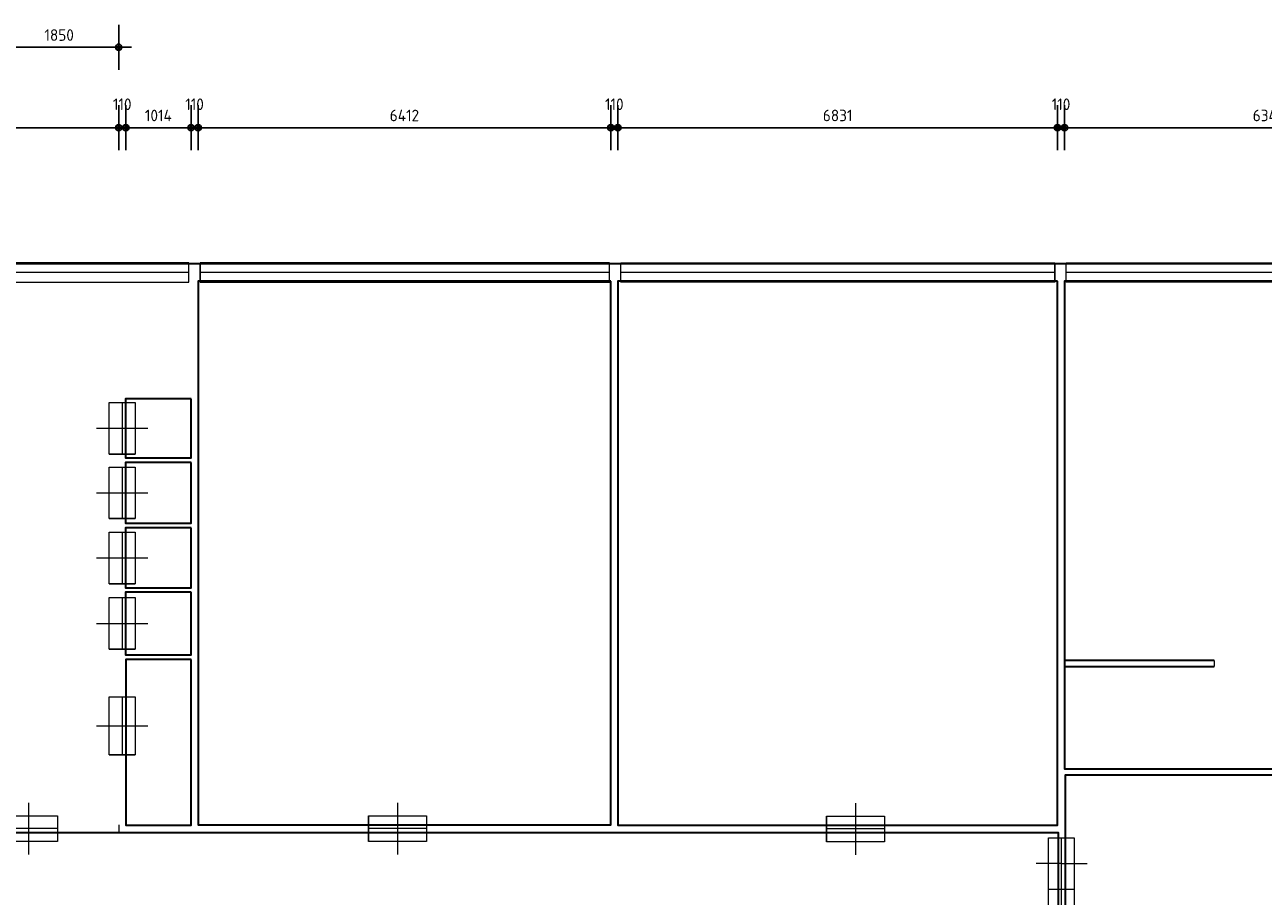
# Model space of a CAD drawing. Extents: x 362177 to 5000048, y 157834 to 733119.
# Tile 118 of 151: x 648574 to 667817, y 638006 to 651552. Entities that reach past the tile are written whole.
import ezdxf

# ---------------------------------------------------------------- set-up
doc = ezdxf.new("R2010")
doc.units = 0
doc.layers.get('DEFPOINTS').update_dxf_attribs({"color": 255})
doc.layers.add('A--M$1A-_F123-', color=1, linetype='Continuous')
doc.layers.add('A--T$1A-_F123-_0_18MM', color=1, linetype='Continuous')
for name, color, linetype, lineweight in [('schets', 1, 'Continuous', 0), ('X-L21_C_buitenwanden', 7, 'Continuous', 30), ('X-L22_C_binnenwand', 7, 'Continuous', 13), ('X-L28_C_eiland bouwlaag', 7, 'Continuous', 30), ('X-L31_C_buitenwandopening', 1, 'Continuous', 5), ('X-L32_C_binnenwandopeningen', 3, 'Continuous', 5)]:
    doc.layers.add(name, color=color, linetype=linetype, lineweight=lineweight)
doc.styles.add('ALFA-0_18', font='iso3098.shx', dxfattribs={"height": 180})
doc.dimstyles.new('ALFA-0_18', dxfattribs={"dimscale": 100, "dimtxt": 0.18, "dimasz": 1, "dimexe": 1.25, "dimexo": 0.625, "dimgap": 1, "dimtad": 1, "dimdec": 0, "dimzin": 0, "dimdsep": 46, "dimtxsty": 'ALFA-0_18', "dimblk": 'diminfradot', "dimblk1": 'diminfradot', "dimblk2": 'diminfradot', "dimsah": 1, "dimcen": 2.5, "dimse1": 1, "dimse2": 1, "dimclrd": 141, "dimclrt": 1, "dimadec": 0, "dimazin": 0, "dimtfac": 1, "dimtmove": 2, "dimatfit": 3, "dimldrblk": 'diminfrapyl', "dimfxl": 1, "dimtolj": 1, "dimtzin": 0, "dimarcsym": 0})

# ---------------------------------------------------------------- blocks, each defined once
blk = doc.blocks.new('204_2')
blk.add_lwpolyline([(0, 0.236), (10.001, 0.236), (10.001, -0.236), (0, -0.236)], close=True)
at = {"layer": 'X-L31_C_buitenwandopening', "color": 1, "linetype": 'Continuous', "lineweight": 0}
for p, q in [((0, -0.236), (0, 0.236)), ((0, 0), (10.001, 0)), ((10.001, -0.236), (10.001, 0.236))]:
    blk.add_line(p, q, dxfattribs=at)
blk = doc.blocks.new('204_7')
blk.add_lwpolyline([(0, -0.239), (10, -0.239), (10, 0.239), (0, 0.239)], close=True)
at = {"layer": 'X-L31_C_buitenwandopening', "color": 1, "linetype": 'Continuous', "lineweight": 0}
for p, q in [((0, -0.239), (0, 0.239)), ((10, -0.239), (10, 0.239)), ((0, 0), (10, 0))]:
    blk.add_line(p, q, dxfattribs=at)
blk = doc.blocks.new('204_8')
blk.add_lwpolyline([(0, -0.222), (10, -0.222), (10, 0.222), (0, 0.222)], close=True)
at = {"layer": 'X-L31_C_buitenwandopening', "color": 1, "linetype": 'Continuous', "lineweight": 0}
for p, q in [((0, -0.222), (0, 0.222)), ((0, 0), (10, 0)), ((10, -0.222), (10, 0.222))]:
    blk.add_line(p, q, dxfattribs=at)
blk = doc.blocks.new('202')
at = {"linetype": 'Continuous', "lineweight": 0}
for p, q in [((4.5, 0), (4.5, 4)), ((0, -2), (0, 2)), ((9, -2), (9, 2)), ((0, 0), (9, 0)), ((4.5, -4), (4.5, 0))]:
    blk.add_line(p, q, dxfattribs=at)
blk.add_lwpolyline([(0, 2), (9, 2), (9, -2), (0, -2)], close=True)
blk = doc.blocks.new('202_2')
blk.add_lwpolyline([(0, 2), (8, 2), (8, -2), (0, -2)], close=True)
at = {"layer": 'X-L32_C_binnenwandopeningen', "linetype": 'Continuous', "lineweight": 0}
for p, q in [((4, 0), (4, 4)), ((0, -2), (0, 2)), ((8, -2), (8, 2)), ((0, 0), (8, 0)), ((4, -4), (4, 0))]:
    blk.add_line(p, q, dxfattribs=at)
blk = doc.blocks.new('205_9')
blk.add_lwpolyline([(0, 1.11), (9, 1.11), (9, -1.13), (0, -1.13)], close=True)
at = {"layer": 'X-L32_C_binnenwandopeningen', "linetype": 'Continuous', "lineweight": 0}
for p, q in [((2.25, -0.01), (2.25, 2.23)), ((6.75, -0.01), (6.75, 2.23)), ((0, -1.15), (0, 1.11)), ((4.5, -1.14), (4.5, 1.12)), ((4.5, -1.14), (4.5, 1.12)), ((9, -1.13), (9, 1.11)), ((2.25, 0.02), (2.25, -2.22)), ((6.75, 0.02), (6.75, -2.22)), ((9, -0.01), (0, -0.01))]:
    blk.add_line(p, q, dxfattribs=at)
blk = doc.blocks.new('diminfradot')
at = {"color": 0}
for p, q in [((0, -3.5), (0, 3.5)), ((-2, 0), (2, 0))]:
    blk.add_line(p, q, dxfattribs=at)
for radius in [0.5, 0.25]:
    blk.add_circle((0, 0), radius, dxfattribs=at)
blk = doc.blocks.new('*D957')
at = {"layer": 'A--M$1A-_F123-', "color": 141, "lineweight": -2, "transparency": 16777216}
blk.add_line((645903, 649952), (649933, 649952), dxfattribs=at)
at = {"layer": 'DEFPOINTS', "color": 0, "transparency": 16777216}
for p in [(650033, 649952), (645803, 639115), (650033, 639115)]:
    blk.add_point(p, dxfattribs=at)
at = {"layer": 'A--M$1A-_F123-', "color": 141, "lineweight": -2, "transparency": 16777216, "xscale": 100, "yscale": 100, "zscale": 100, "rotation": 180}
blk.add_blockref('diminfradot', (645803, 649952), dxfattribs=at)
at = {"layer": 'A--M$1A-_F123-', "color": 141, "lineweight": -2, "transparency": 16777216, "xscale": 100, "yscale": 100, "zscale": 100}
blk.add_blockref('diminfradot', (650033, 649952), dxfattribs=at)
at = {"layer": 'A--M$1A-_F123-', "color": 1, "transparency": 16777216, "insert": (647918, 650142), "char_height": 180, "attachment_point": 5, "style": 'ALFA-0_18'}
blk.add_mtext('\\A1;4230', dxfattribs=at)
blk = doc.blocks.new('diminfrapyl')
at = {"color": 0}
blk.add_solid([(0, 0), (-4, 0.7), (-4, -0.7)], dxfattribs=at)
blk = doc.blocks.new('*D958')
at = {"layer": 'A--M$1A-_F123-', "color": 141, "lineweight": -2, "transparency": 16777216}
for p, q in [((649933, 649952), (649833, 649952)), ((650033, 649952), (650143, 649952)), ((650243, 649952), (650343, 649952))]:
    blk.add_line(p, q, dxfattribs=at)
at = {"layer": 'DEFPOINTS', "color": 0, "transparency": 16777216}
for p in [(650143, 649952), (650033, 639115), (650143, 639113)]:
    blk.add_point(p, dxfattribs=at)
at = {"layer": 'A--M$1A-_F123-', "color": 141, "lineweight": -2, "transparency": 16777216, "xscale": 100, "yscale": 100, "zscale": 100}
blk.add_blockref('diminfradot', (650033, 649952), dxfattribs=at)
at = {"layer": 'A--M$1A-_F123-', "color": 141, "lineweight": -2, "transparency": 16777216, "xscale": 100, "yscale": 100, "zscale": 100, "rotation": 180}
blk.add_blockref('diminfradot', (650143, 649952), dxfattribs=at)
at = {"layer": 'A--M$1A-_F123-', "color": 1, "transparency": 16777216, "insert": (650088, 650317), "char_height": 180, "attachment_point": 5, "style": 'ALFA-0_18'}
blk.add_mtext('\\A1;110', dxfattribs=at)
blk = doc.blocks.new('*D959')
at = {"layer": 'A--M$1A-_F123-', "color": 141, "lineweight": -2, "transparency": 16777216}
blk.add_line((650243, 649952), (651057, 649952), dxfattribs=at)
at = {"layer": 'DEFPOINTS', "color": 0, "transparency": 16777216}
for p in [(651157, 649952), (650143, 639113), (651157, 639113)]:
    blk.add_point(p, dxfattribs=at)
at = {"layer": 'A--M$1A-_F123-', "color": 141, "lineweight": -2, "transparency": 16777216, "xscale": 100, "yscale": 100, "zscale": 100, "rotation": 180}
blk.add_blockref('diminfradot', (650143, 649952), dxfattribs=at)
at = {"layer": 'A--M$1A-_F123-', "color": 141, "lineweight": -2, "transparency": 16777216, "xscale": 100, "yscale": 100, "zscale": 100}
blk.add_blockref('diminfradot', (651157, 649952), dxfattribs=at)
at = {"layer": 'A--M$1A-_F123-', "color": 1, "transparency": 16777216, "insert": (650650, 650142), "char_height": 180, "attachment_point": 5, "style": 'ALFA-0_18'}
blk.add_mtext('\\A1;1014', dxfattribs=at)
blk = doc.blocks.new('*D1016')
at = {"layer": 'A--M$1A-_F123-', "color": 141, "lineweight": -2, "transparency": 16777216}
blk.add_line((614818, 647466), (614818, 639215), dxfattribs=at)
at = {"layer": 'DEFPOINTS', "color": 0, "transparency": 16777216}
for p in [(651267, 647566), (614818, 639115), (651267, 639115)]:
    blk.add_point(p, dxfattribs=at)
at = {"layer": 'A--M$1A-_F123-', "color": 141, "lineweight": -2, "transparency": 16777216, "xscale": 100, "yscale": 100, "zscale": 100}
for p, rotation in [((614818, 647566), 90), ((614818, 639115), 270)]:
    blk.add_blockref('diminfradot', p, dxfattribs=dict(at, rotation=rotation))
at = {"layer": 'A--M$1A-_F123-', "color": 1, "transparency": 16777216, "insert": (614628, 643340.5), "char_height": 180, "attachment_point": 5, "rotation": 90, "style": 'ALFA-0_18'}
blk.add_mtext('\\A1;8451', dxfattribs=at)
blk = doc.blocks.new('*D1017')
at = {"layer": 'A--M$1A-_F123-', "color": 141, "lineweight": -2, "transparency": 16777216}
for p, q in [((614818, 639215), (614818, 639315)), ((614818, 639115), (614818, 638999)), ((614818, 638899), (614818, 638799))]:
    blk.add_line(p, q, dxfattribs=at)
at = {"layer": 'DEFPOINTS', "color": 0, "transparency": 16777216}
for p in [(651267, 639115), (614818, 638999), (650033, 638999)]:
    blk.add_point(p, dxfattribs=at)
at = {"layer": 'A--M$1A-_F123-', "color": 141, "lineweight": -2, "transparency": 16777216, "xscale": 100, "yscale": 100, "zscale": 100}
for p, rotation in [((614818, 639115), 270), ((614818, 638999), 90)]:
    blk.add_blockref('diminfradot', p, dxfattribs=dict(at, rotation=rotation))
at = {"layer": 'A--M$1A-_F123-', "color": 1, "transparency": 16777216, "insert": (614453, 639057), "char_height": 180, "attachment_point": 5, "rotation": 90, "style": 'ALFA-0_18'}
blk.add_mtext('\\A1;116', dxfattribs=at)
blk = doc.blocks.new('*D1018')
at = {"layer": 'A--M$1A-_F123-', "color": 141, "lineweight": -2, "transparency": 16777216}
blk.add_line((614818, 638899), (614818, 636878), dxfattribs=at)
at = {"layer": 'DEFPOINTS', "color": 0, "transparency": 16777216}
for p in [(650033, 638999), (614818, 636778), (651215, 636778)]:
    blk.add_point(p, dxfattribs=at)
at = {"layer": 'A--M$1A-_F123-', "color": 141, "lineweight": -2, "transparency": 16777216, "xscale": 100, "yscale": 100, "zscale": 100}
for p, rotation in [((614818, 638999), 90), ((614818, 636778), 270)]:
    blk.add_blockref('diminfradot', p, dxfattribs=dict(at, rotation=rotation))
at = {"layer": 'A--M$1A-_F123-', "color": 1, "transparency": 16777216, "insert": (614628, 637888.5), "char_height": 180, "attachment_point": 5, "rotation": 90, "style": 'ALFA-0_18'}
blk.add_mtext('\\A1;2221', dxfattribs=at)
blk = doc.blocks.new('*D1023')
at = {"layer": 'A--M$1A-_F123-', "color": 141, "lineweight": -2, "transparency": 16777216}
blk.add_line((648283, 651202), (649933, 651202), dxfattribs=at)
at = {"layer": 'DEFPOINTS', "color": 0, "transparency": 16777216}
for p in [(650033, 651202), (648183, 646530), (650033, 645808)]:
    blk.add_point(p, dxfattribs=at)
at = {"layer": 'A--M$1A-_F123-', "color": 141, "lineweight": -2, "transparency": 16777216, "xscale": 100, "yscale": 100, "zscale": 100, "rotation": 180}
blk.add_blockref('diminfradot', (648183, 651202), dxfattribs=at)
at = {"layer": 'A--M$1A-_F123-', "color": 141, "lineweight": -2, "transparency": 16777216, "xscale": 100, "yscale": 100, "zscale": 100}
blk.add_blockref('diminfradot', (650033, 651202), dxfattribs=at)
at = {"layer": 'A--M$1A-_F123-', "color": 1, "transparency": 16777216, "insert": (649108, 651392), "char_height": 180, "attachment_point": 5, "style": 'ALFA-0_18'}
blk.add_mtext('\\A1;1850', dxfattribs=at)
blk = doc.blocks.new('*D1126')
at = {"layer": 'A--T$1A-_F123-_0_18MM', "color": 141, "lineweight": -2, "transparency": 16777216}
for p, q in [((651057, 649952), (650957, 649952)), ((651157, 649952), (651267, 649952)), ((651367, 649952), (651467, 649952))]:
    blk.add_line(p, q, dxfattribs=at)
at = {"layer": 'DEFPOINTS', "color": 0, "transparency": 16777216}
for p in [(651267, 649952), (651157, 639113), (651267, 639113)]:
    blk.add_point(p, dxfattribs=at)
at = {"layer": 'A--T$1A-_F123-_0_18MM', "color": 141, "lineweight": -2, "transparency": 16777216, "xscale": 100, "yscale": 100, "zscale": 100}
blk.add_blockref('diminfradot', (651157, 649952), dxfattribs=at)
at = {"layer": 'A--T$1A-_F123-_0_18MM', "color": 141, "lineweight": -2, "transparency": 16777216, "xscale": 100, "yscale": 100, "zscale": 100, "rotation": 180}
blk.add_blockref('diminfradot', (651267, 649952), dxfattribs=at)
at = {"layer": 'A--T$1A-_F123-_0_18MM', "color": 1, "transparency": 16777216, "insert": (651212, 650317), "char_height": 180, "attachment_point": 5, "style": 'ALFA-0_18'}
blk.add_mtext('\\A1;110', dxfattribs=at)
blk = doc.blocks.new('*D1127')
at = {"layer": 'A--T$1A-_F123-_0_18MM', "color": 141, "lineweight": -2, "transparency": 16777216}
blk.add_line((651367, 649952), (657579, 649952), dxfattribs=at)
at = {"layer": 'DEFPOINTS', "color": 0, "transparency": 16777216}
for p in [(657679, 649952), (651267, 639113), (657679, 639115)]:
    blk.add_point(p, dxfattribs=at)
at = {"layer": 'A--T$1A-_F123-_0_18MM', "color": 141, "lineweight": -2, "transparency": 16777216, "xscale": 100, "yscale": 100, "zscale": 100, "rotation": 180}
blk.add_blockref('diminfradot', (651267, 649952), dxfattribs=at)
at = {"layer": 'A--T$1A-_F123-_0_18MM', "color": 141, "lineweight": -2, "transparency": 16777216, "xscale": 100, "yscale": 100, "zscale": 100}
blk.add_blockref('diminfradot', (657679, 649952), dxfattribs=at)
at = {"layer": 'A--T$1A-_F123-_0_18MM', "color": 1, "transparency": 16777216, "insert": (654473, 650142), "char_height": 180, "attachment_point": 5, "style": 'ALFA-0_18'}
blk.add_mtext('\\A1;6412', dxfattribs=at)
blk = doc.blocks.new('*D1128')
at = {"layer": 'A--T$1A-_F123-_0_18MM', "color": 141, "lineweight": -2, "transparency": 16777216}
for p, q in [((657579, 649952), (657479, 649952)), ((657679, 649952), (657789, 649952)), ((657889, 649952), (657989, 649952))]:
    blk.add_line(p, q, dxfattribs=at)
at = {"layer": 'DEFPOINTS', "color": 0, "transparency": 16777216}
for p in [(657789, 649952), (657679, 639115), (657789, 639109)]:
    blk.add_point(p, dxfattribs=at)
at = {"layer": 'A--T$1A-_F123-_0_18MM', "color": 141, "lineweight": -2, "transparency": 16777216, "xscale": 100, "yscale": 100, "zscale": 100}
blk.add_blockref('diminfradot', (657679, 649952), dxfattribs=at)
at = {"layer": 'A--T$1A-_F123-_0_18MM', "color": 141, "lineweight": -2, "transparency": 16777216, "xscale": 100, "yscale": 100, "zscale": 100, "rotation": 180}
blk.add_blockref('diminfradot', (657789, 649952), dxfattribs=at)
at = {"layer": 'A--T$1A-_F123-_0_18MM', "color": 1, "transparency": 16777216, "insert": (657734, 650317), "char_height": 180, "attachment_point": 5, "style": 'ALFA-0_18'}
blk.add_mtext('\\A1;110', dxfattribs=at)
blk = doc.blocks.new('*D1129')
at = {"layer": 'A--T$1A-_F123-_0_18MM', "color": 141, "lineweight": -2, "transparency": 16777216}
blk.add_line((657889, 649952), (664520, 649952), dxfattribs=at)
at = {"layer": 'DEFPOINTS', "color": 0, "transparency": 16777216}
for p in [(664620, 649952), (657789, 639109), (664620, 639109)]:
    blk.add_point(p, dxfattribs=at)
at = {"layer": 'A--T$1A-_F123-_0_18MM', "color": 141, "lineweight": -2, "transparency": 16777216, "xscale": 100, "yscale": 100, "zscale": 100, "rotation": 180}
blk.add_blockref('diminfradot', (657789, 649952), dxfattribs=at)
at = {"layer": 'A--T$1A-_F123-_0_18MM', "color": 141, "lineweight": -2, "transparency": 16777216, "xscale": 100, "yscale": 100, "zscale": 100}
blk.add_blockref('diminfradot', (664620, 649952), dxfattribs=at)
at = {"layer": 'A--T$1A-_F123-_0_18MM', "color": 1, "transparency": 16777216, "insert": (661204.5, 650142), "char_height": 180, "attachment_point": 5, "style": 'ALFA-0_18'}
blk.add_mtext('\\A1;6831', dxfattribs=at)
blk = doc.blocks.new('*D1130')
at = {"layer": 'A--T$1A-_F123-_0_18MM', "color": 141, "lineweight": -2, "transparency": 16777216}
for p, q in [((664520, 649952), (664420, 649952)), ((664620, 649952), (664730, 649952)), ((664830, 649952), (664930, 649952))]:
    blk.add_line(p, q, dxfattribs=at)
at = {"layer": 'DEFPOINTS', "color": 0, "transparency": 16777216}
for p in [(664730, 649952), (664730, 639986), (664620, 639109)]:
    blk.add_point(p, dxfattribs=at)
at = {"layer": 'A--T$1A-_F123-_0_18MM', "color": 141, "lineweight": -2, "transparency": 16777216, "xscale": 100, "yscale": 100, "zscale": 100}
blk.add_blockref('diminfradot', (664620, 649952), dxfattribs=at)
at = {"layer": 'A--T$1A-_F123-_0_18MM', "color": 141, "lineweight": -2, "transparency": 16777216, "xscale": 100, "yscale": 100, "zscale": 100, "rotation": 180}
blk.add_blockref('diminfradot', (664730, 649952), dxfattribs=at)
at = {"layer": 'A--T$1A-_F123-_0_18MM', "color": 1, "transparency": 16777216, "insert": (664675, 650317), "char_height": 180, "attachment_point": 5, "style": 'ALFA-0_18'}
blk.add_mtext('\\A1;110', dxfattribs=at)
blk = doc.blocks.new('*D1131')
at = {"layer": 'A--T$1A-_F123-_0_18MM', "color": 141, "lineweight": -2, "transparency": 16777216}
blk.add_line((664830, 649952), (670979, 649952), dxfattribs=at)
at = {"layer": 'DEFPOINTS', "color": 0, "transparency": 16777216}
for p in [(671079, 649952), (671079, 647566), (664730, 639986)]:
    blk.add_point(p, dxfattribs=at)
at = {"layer": 'A--T$1A-_F123-_0_18MM', "color": 141, "lineweight": -2, "transparency": 16777216, "xscale": 100, "yscale": 100, "zscale": 100, "rotation": 180}
blk.add_blockref('diminfradot', (664730, 649952), dxfattribs=at)
at = {"layer": 'A--T$1A-_F123-_0_18MM', "color": 141, "lineweight": -2, "transparency": 16777216, "xscale": 100, "yscale": 100, "zscale": 100}
blk.add_blockref('diminfradot', (671079, 649952), dxfattribs=at)
at = {"layer": 'A--T$1A-_F123-_0_18MM', "color": 1, "transparency": 16777216, "insert": (667904.5, 650142), "char_height": 180, "attachment_point": 5, "style": 'ALFA-0_18'}
blk.add_mtext('\\A1;6349', dxfattribs=at)
blk = doc.blocks.new('*D1145')
at = {"layer": 'A--T$1A-_F123-_0_18MM', "color": 141, "lineweight": -2, "transparency": 16777216}
blk.add_line((613568, 637327), (613568, 639787), dxfattribs=at)
at = {"layer": 'DEFPOINTS', "color": 0, "transparency": 16777216}
for p in [(613568, 639887), (664739, 639887), (664739, 637227)]:
    blk.add_point(p, dxfattribs=at)
at = {"layer": 'A--T$1A-_F123-_0_18MM', "color": 141, "lineweight": -2, "transparency": 16777216, "xscale": 100, "yscale": 100, "zscale": 100}
for p, rotation in [((613568, 639887), 90), ((613568, 637227), 270)]:
    blk.add_blockref('diminfradot', p, dxfattribs=dict(at, rotation=rotation))
at = {"layer": 'A--T$1A-_F123-_0_18MM', "color": 1, "transparency": 16777216, "insert": (613378, 638557), "char_height": 180, "attachment_point": 5, "rotation": 90, "style": 'ALFA-0_18'}
blk.add_mtext('\\A1;2660', dxfattribs=at)
blk = doc.blocks.new('*D1146')
at = {"layer": 'A--T$1A-_F123-_0_18MM', "color": 141, "lineweight": -2, "transparency": 16777216}
for p, q in [((613568, 640086), (613568, 640186)), ((613568, 639887), (613568, 639986)), ((613568, 639787), (613568, 639687))]:
    blk.add_line(p, q, dxfattribs=at)
at = {"layer": 'DEFPOINTS', "color": 0, "transparency": 16777216}
for p in [(613568, 639986), (664730, 639986), (664739, 639887)]:
    blk.add_point(p, dxfattribs=at)
at = {"layer": 'A--T$1A-_F123-_0_18MM', "color": 141, "lineweight": -2, "transparency": 16777216, "xscale": 100, "yscale": 100, "zscale": 100}
for p, rotation in [((613568, 639986), 270), ((613568, 639887), 90)]:
    blk.add_blockref('diminfradot', p, dxfattribs=dict(at, rotation=rotation))
at = {"layer": 'A--T$1A-_F123-_0_18MM', "color": 1, "transparency": 16777216, "insert": (613203, 639936.5), "char_height": 180, "attachment_point": 5, "rotation": 90, "style": 'ALFA-0_18'}
blk.add_mtext('\\A1;99', dxfattribs=at)
blk = doc.blocks.new('*D1147')
at = {"layer": 'A--T$1A-_F123-_0_18MM', "color": 141, "lineweight": -2, "transparency": 16777216}
blk.add_line((613568, 640086), (613568, 641478), dxfattribs=at)
at = {"layer": 'DEFPOINTS', "color": 0, "transparency": 16777216}
for p in [(613568, 641578), (664730, 641578), (664730, 639986)]:
    blk.add_point(p, dxfattribs=at)
at = {"layer": 'A--T$1A-_F123-_0_18MM', "color": 141, "lineweight": -2, "transparency": 16777216, "xscale": 100, "yscale": 100, "zscale": 100}
for p, rotation in [((613568, 641578), 90), ((613568, 639986), 270)]:
    blk.add_blockref('diminfradot', p, dxfattribs=dict(at, rotation=rotation))
at = {"layer": 'A--T$1A-_F123-_0_18MM', "color": 1, "transparency": 16777216, "insert": (613378, 640782), "char_height": 180, "attachment_point": 5, "rotation": 90, "style": 'ALFA-0_18'}
blk.add_mtext('\\A1;1592', dxfattribs=at)
blk = doc.blocks.new('*D1148')
at = {"layer": 'A--T$1A-_F123-_0_18MM', "color": 141, "lineweight": -2, "transparency": 16777216}
for p, q in [((613568, 641772), (613568, 641872)), ((613568, 641578), (613568, 641672)), ((613568, 641478), (613568, 641378))]:
    blk.add_line(p, q, dxfattribs=at)
at = {"layer": 'DEFPOINTS', "color": 0, "transparency": 16777216}
for p in [(613568, 641672), (664730, 641672), (664730, 641578)]:
    blk.add_point(p, dxfattribs=at)
at = {"layer": 'A--T$1A-_F123-_0_18MM', "color": 141, "lineweight": -2, "transparency": 16777216, "xscale": 100, "yscale": 100, "zscale": 100}
for p, rotation in [((613568, 641672), 270), ((613568, 641578), 90)]:
    blk.add_blockref('diminfradot', p, dxfattribs=dict(at, rotation=rotation))
at = {"layer": 'A--T$1A-_F123-_0_18MM', "color": 1, "transparency": 16777216, "insert": (613203, 641625), "char_height": 180, "attachment_point": 5, "rotation": 90, "style": 'ALFA-0_18'}
blk.add_mtext('\\A1;94', dxfattribs=at)
blk = doc.blocks.new('*D1082')
at = {"layer": 'A--T$1A-_F123-_0_18MM', "color": 141, "lineweight": -2, "transparency": 16777216}
blk.add_line((613568, 641772), (613568, 647466), dxfattribs=at)
at = {"layer": 'DEFPOINTS', "color": 0, "transparency": 16777216}
for p in [(613568, 647566), (664730, 647566), (664730, 641672)]:
    blk.add_point(p, dxfattribs=at)
at = {"layer": 'A--T$1A-_F123-_0_18MM', "color": 141, "lineweight": -2, "transparency": 16777216, "xscale": 100, "yscale": 100, "zscale": 100}
for p, rotation in [((613568, 647566), 90), ((613568, 641672), 270)]:
    blk.add_blockref('diminfradot', p, dxfattribs=dict(at, rotation=rotation))
at = {"layer": 'A--T$1A-_F123-_0_18MM', "color": 1, "transparency": 16777216, "insert": (613378, 644619), "char_height": 180, "attachment_point": 5, "rotation": 90, "style": 'ALFA-0_18'}
blk.add_mtext('\\A1;5894', dxfattribs=at)

msp = doc.modelspace()

# ---------------------------------------------------------------- linework, layer by layer
at = {"layer": 'schets', "color": 252, "linetype": 'Continuous', "lineweight": 0}
for p, q in [((667054, 641672), (667054, 641578)), ((650033, 639115), (650033, 638999))]:
    msp.add_line(p, q, dxfattribs=at)
at = {"layer": 'X-L21_C_buitenwanden'}
msp.add_lwpolyline([(696807, 647836), (644747, 647836), (644747, 648702), (644308, 648702), (644308, 644954), (637860, 644954), (637860, 646507), (637429, 646507), (637429, 645684), (621521, 645684), (621521, 646507), (621068, 646507), (621068, 629441), (621521, 629441), (621521, 630258), (637429, 630258), (637429, 629441), (637860, 629441), (637860, 630902), (644308, 630902), (644308, 627272), (644747, 627272), (644747, 628092), (696807, 628092)], dxfattribs=at)
at = {"layer": 'X-L22_C_binnenwand', "linetype": 'Continuous', "lineweight": 0}
msp.add_line((671079, 639986), (664730, 639986), dxfattribs=at)
at = {"layer": 'X-L28_C_eiland bouwlaag'}
for p, q in [((667054, 641672), (664730, 641672)), ((664730, 641578), (667054, 641578))]:
    msp.add_line(p, q, dxfattribs=at)
for points in [[(657679, 647566), (651267, 647566), (651267, 639115), (657679, 639115)], [(664620, 647566), (657789, 647566), (657789, 639109), (664620, 639109)], [(671079, 647566), (664730, 647566), (664730, 639986), (671079, 639986)], [(651159, 645735), (650141, 645735), (650141, 644823), (651159, 644823)], [(651159, 644749), (650141, 644749), (650141, 643806), (651159, 643806)], [(651159, 643731), (650141, 643731), (650141, 642798), (651159, 642798)], [(651159, 642735), (650141, 642735), (650141, 641759), (651159, 641759)], [(651157, 641684), (650143, 641684), (650143, 639113), (651157, 639113)]]:
    msp.add_lwpolyline(points, close=True, dxfattribs=at)
for points in [[(671079, 639887), (664739, 639887), (664739, 637227), (667819, 637227)], [(645808, 638843), (645808, 638999), (664629, 638999), (664629, 636888), (645808, 636888), (645808, 637043)]]:
    msp.add_lwpolyline(points, dxfattribs=at)

# ---------------------------------------------------------------- block references
at = {"layer": 'X-L31_C_buitenwandopening', "linetype": 'Continuous', "lineweight": 0, "extrusion": (0, 0, -1)}
for name, p, xscale, yscale, zscale in [('204_2', (-651125, 647701), 635.7563283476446, 635.7563283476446, 635.7563283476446), ('204_2', (-657658, 647701), 635.7563283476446, 635.7563283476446, 635.7563283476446), ('204_8', (-664577, 647701), 674.3937079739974, 674.3937079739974, 674.3937079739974), ('204_7', (-671040, 647701), 628.7313502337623, 628.7313502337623, 628.7313502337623)]:
    msp.add_blockref(name, p, dxfattribs=dict(at, xscale=xscale, yscale=yscale, zscale=zscale))
at = {"layer": 'X-L32_C_binnenwandopeningen', "linetype": 'Continuous', "lineweight": 0}
for name, p, xscale, yscale, zscale, rotation in [('202_2', (650087, 645679), 99.99999999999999, 99.99999999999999, 99.99999999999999, 270), ('202_2', (650087, 644677), 99.99999999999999, 99.99999999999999, 99.99999999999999, 270), ('202_2', (650087, 643664), 99.99999999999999, 99.99999999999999, 99.99999999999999, 270), ('202_2', (650087, 642647), 99.99999999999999, 99.99999999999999, 99.99999999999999, 270), ('202', (650087, 641105), 100, 100, 100, 270), ('202', (649083, 639057), 100.0000003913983, 100.0000003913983, 100.0000003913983, 180.0050692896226), ('202', (654817, 639057), 100.0000003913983, 100.0000003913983, 100.0000003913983, 180.0050692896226), ('202', (661930, 639052), 100.0000003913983, 100.0000003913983, 100.0000003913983, 180.0050692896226), ('205_9', (664684, 638916), 177.7776742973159, 177.7776742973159, 177.7776742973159, 270)]:
    msp.add_blockref(name, p, dxfattribs=dict(at, xscale=xscale, yscale=yscale, zscale=zscale, rotation=rotation))

# ---------------------------------------------------------------- dimensions: what is measured, and where the dimension line sits
at = {"layer": 'A--M$1A-_F123-'}
for base, p1, p2, picture, middle in [((650033, 651202), (648183, 646530), (650033, 645808), '*D1023', (649108, 651392)), ((650143, 649952), (650033, 639115), (650143, 639113), '*D958', (650088, 650317)), ((650033, 649952), (645803, 639115), (650033, 639115), '*D957', (647918, 650142)), ((651157, 649952), (650143, 639113), (651157, 639113), '*D959', (650650, 650142))]:
    dim = msp.add_linear_dim(base=base, p1=p1, p2=p2, dimstyle='ALFA-0_18', dxfattribs=at)
    dim.commit()
    dim.dimension.update_dxf_attribs({"geometry": picture, "text_midpoint": middle})
for base, p1, p2, picture, middle in [((614818, 639115), (651267, 647566), (651267, 639115), '*D1016', (614628, 643340.5)), ((614818, 638999), (651267, 639115), (650033, 638999), '*D1017', (614453, 639057)), ((614818, 636778), (650033, 638999), (651215, 636778), '*D1018', (614628, 637888.5))]:
    dim = msp.add_linear_dim(base=base, p1=p1, p2=p2, angle=90, dimstyle='ALFA-0_18', override={"dimclrd": 141}, dxfattribs=at)
    dim.commit()
    dim.dimension.update_dxf_attribs({"geometry": picture, "text_midpoint": middle})
at = {"layer": 'A--T$1A-_F123-_0_18MM'}
for base, p1, p2, picture, middle in [((651267, 649952), (651157, 639113), (651267, 639113), '*D1126', (651212, 650317)), ((657789, 649952), (657679, 639115), (657789, 639109), '*D1128', (657734, 650317)), ((664730, 649952), (664620, 639109), (664730, 639986), '*D1130', (664675, 650317)), ((657679, 649952), (651267, 639113), (657679, 639115), '*D1127', (654473, 650142)), ((664620, 649952), (657789, 639109), (664620, 639109), '*D1129', (661204.5, 650142)), ((671079, 649952), (664730, 639986), (671079, 647566), '*D1131', (667904.5, 650142))]:
    dim = msp.add_linear_dim(base=base, p1=p1, p2=p2, dimstyle='ALFA-0_18', dxfattribs=at)
    dim.commit()
    dim.dimension.update_dxf_attribs({"geometry": picture, "text_midpoint": middle})
for base, p1, p2, picture, middle in [((613568, 647566), (664730, 641672), (664730, 647566), '*D1082', (613378, 644619)), ((613568, 641672), (664730, 641578), (664730, 641672), '*D1148', (613203, 641625)), ((613568, 641578), (664730, 639986), (664730, 641578), '*D1147', (613378, 640782)), ((613568, 639986), (664739, 639887), (664730, 639986), '*D1146', (613203, 639936.5)), ((613568, 639887), (664739, 637227), (664739, 639887), '*D1145', (613378, 638557))]:
    dim = msp.add_linear_dim(base=base, p1=p1, p2=p2, angle=90, dimstyle='ALFA-0_18', dxfattribs=at)
    dim.commit()
    dim.dimension.update_dxf_attribs({"geometry": picture, "text_midpoint": middle})

doc.saveas('drawing.dxf')
